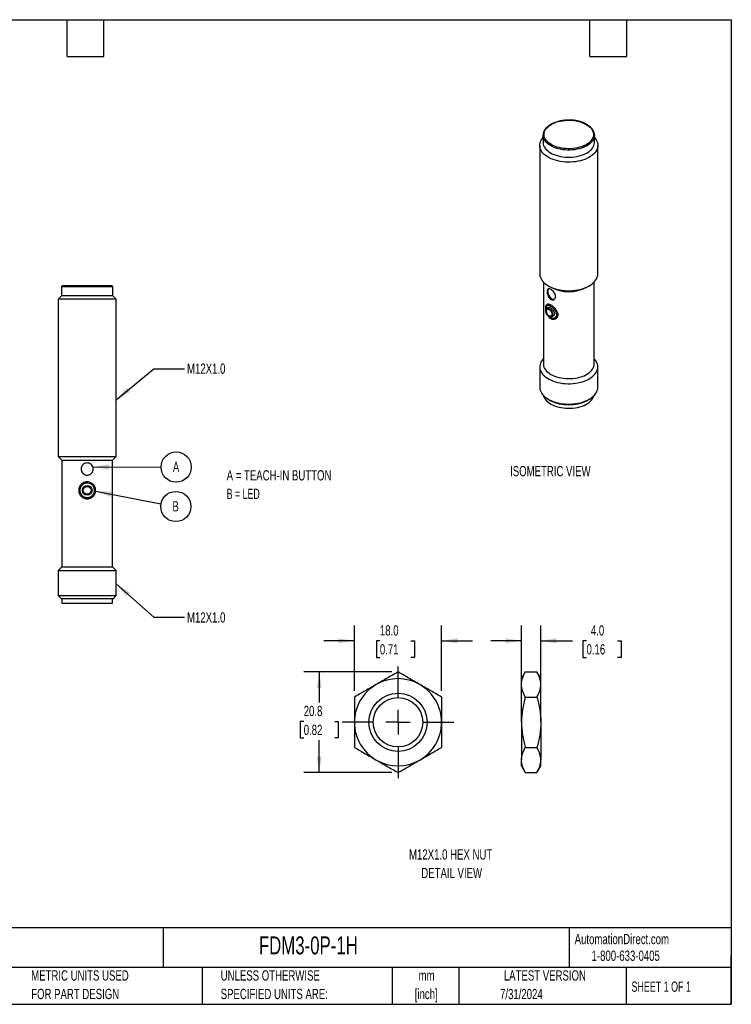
# Model space of a CAD drawing. Header units: millimetres. Extents: x 6 to 273, y 6 to 210.
# Tile 2 of 2: x 126 to 273, y 6 to 210. Entities that reach past the tile are written whole.
import ezdxf

# ---------------------------------------------------------------- set-up
doc = ezdxf.new("R2010")
doc.units = ezdxf.units.MM
doc.linetypes.add('CENTERX2', pattern=[20.32, 12.7, -2.54, 2.54, -2.54])
doc.layers.add('CENTER', color=40, linetype='CENTERX2')
doc.layers.add('DIMENSIONS', color=140, linetype='Continuous', lineweight=25)
doc.layers.add('TEXT', color=140, linetype='Continuous', lineweight=25)
doc.styles.add('SLDTEXTSTYLE0', font='TXT', dxfattribs={"width": 0.7})
doc.styles.add('SLDTEXTSTYLE1', font='TXT', dxfattribs={"width": 0.65})
doc.styles.add('SLDTEXTSTYLE2', font='TXT', dxfattribs={"width": 0.642857})
doc.dimstyles.new('SLDDIMSTYLE0', dxfattribs={"dimtxt": 2.158008, "dimasz": 3.302, "dimexe": 0, "dimexo": 0.0625, "dimgap": 0.539502, "dimtad": 0, "dimtih": 1, "dimtoh": 1, "dimrnd": 1e-09, "dimzin": 4, "dimdsep": 46, "dimtxsty": 'SLDTEXTSTYLE0', "dimsah": 1, "dimcen": 0.09, "dimadec": 0, "dimazin": 1, "dimtfac": 1, "dimtmove": 0, "dimatfit": 0, "dimfxl": 0, "dimfrac": 2, "dimtolj": 1, "dimtzin": 12, "dimarcsym": 0})
doc.dimstyles.new('SLDDIMSTYLE2', dxfattribs={"dimtxt": 2.158008, "dimasz": 3.302, "dimexe": 0, "dimexo": 0.0625, "dimgap": 0.539502, "dimtad": 0, "dimtih": 1, "dimtoh": 1, "dimrnd": 1e-09, "dimzin": 12, "dimdsep": 46, "dimtxsty": 'SLDTEXTSTYLE0', "dimsah": 1, "dimcen": 0.09, "dimadec": 0, "dimazin": 3, "dimtfac": 1, "dimtofl": 0, "dimtmove": 0, "dimatfit": 3, "dimfxl": 0, "dimfrac": 2, "dimtolj": 1, "dimtzin": 12, "dimarcsym": 0})
doc.dimstyles.new('SLDDIMSTYLE4', dxfattribs={"dimtxt": 0.18, "dimasz": 3.302, "dimexe": 0, "dimexo": 0.0625, "dimgap": 0, "dimtad": 0, "dimtih": 1, "dimtoh": 1, "dimdec": 0, "dimrnd": 1e-09, "dimzin": 0, "dimdsep": 46, "dimtxsty": 'Standard', "dimsah": 1, "dimcen": 0.09, "dimadec": 0, "dimazin": 0, "dimtfac": 3.302, "dimtdec": 0, "dimtofl": 0, "dimtmove": 0, "dimatfit": 3, "dimfxl": 0, "dimfrac": 2, "dimtolj": 1, "dimtzin": 0, "dimarcsym": 0})

# ---------------------------------------------------------------- blocks, each defined once
blk = doc.blocks.new('SW_NOTE_0')
at = {"layer": 'DIMENSIONS', "color": 0}
blk.add_circle((3.12, -0.01), 3.12, dxfattribs=at)
at = {"layer": 'DIMENSIONS', "color": 0, "insert": (3.09, 1.09), "char_height": 2.12, "attachment_point": 2, "style": 'SLDTEXTSTYLE0'}
blk.add_mtext('A', dxfattribs=at)
blk = doc.blocks.new('SW_NOTE_0_1')
at = {"layer": 'DIMENSIONS', "color": 0}
blk.add_circle((3.07, -0.58), 3.12, dxfattribs=at)
at = {"layer": 'DIMENSIONS', "color": 0, "insert": (3.03, 0.51), "char_height": 2.12, "attachment_point": 2, "style": 'SLDTEXTSTYLE0'}
blk.add_mtext('B', dxfattribs=at)
blk = doc.blocks.new('_D_6')
at = {"layer": 'DIMENSIONS'}
for p, q in [((195.23, 71.02), (195.23, 84.55)), ((213.23, 71.02), (213.23, 84.55)), ((195.23, 81.37), (188.88, 81.37)), ((200.48, 81.37), (199.76, 81.37)), ((199.76, 81.37), (199.76, 77.94)), ((206.89, 81.37), (207.62, 81.37)), ((207.62, 81.37), (207.62, 77.94)), ((213.23, 81.37), (219.58, 81.37)), ((199.76, 77.94), (200.48, 77.94)), ((207.62, 77.94), (206.89, 77.94))]:
    blk.add_line(p, q, dxfattribs=at)
for points in [[(195.23, 81.37), (191.93, 81.88), (191.93, 80.86)], [(213.23, 81.37), (216.53, 80.86), (216.53, 81.88)]]:
    blk.add_solid(points, dxfattribs=at)
at = {"layer": 'DIMENSIONS', "char_height": 2.117, "attachment_point": 1, "style": 'SLDTEXTSTYLE0'}
for s, insert in [('18.0', (200.48, 84.58)), ('0.71', (200.48, 80.67))]:
    blk.add_mtext(s, dxfattribs=dict(at, insert=insert))
blk = doc.blocks.new('_D_7')
at = {"layer": 'DIMENSIONS'}
for p, q in [((202.96, 74.95), (184.78, 74.95)), ((187.96, 74.95), (187.96, 68.65)), ((184.75, 64.74), (184.03, 64.74)), ((184.03, 64.74), (184.03, 61.31)), ((191.16, 64.74), (191.89, 64.74)), ((191.89, 64.74), (191.89, 61.31)), ((184.03, 61.31), (184.75, 61.31)), ((191.89, 61.31), (191.16, 61.31)), ((187.96, 54.16), (187.96, 60.83)), ((202.96, 54.16), (184.78, 54.16))]:
    blk.add_line(p, q, dxfattribs=at)
for points in [[(187.96, 74.95), (187.45, 71.65), (188.46, 71.65)], [(187.96, 54.16), (188.46, 57.47), (187.45, 57.47)]]:
    blk.add_solid(points, dxfattribs=at)
at = {"layer": 'DIMENSIONS', "char_height": 2.117, "attachment_point": 1, "style": 'SLDTEXTSTYLE0'}
for s, insert in [('20.8', (184.75, 67.95)), ('0.82', (184.75, 64.04))]:
    blk.add_mtext(s, dxfattribs=dict(at, insert=insert))
blk = doc.blocks.new('SW_CENTERMARKSYMBOL_2')
at = {"layer": 'CENTER', "color": 0}
for p, q in [((0, 5.08), (0, 11.54)), ((0, 0), (0, 2.54)), ((-5.08, 0), (-11.54, 0)), ((0, 0), (-2.54, 0)), ((0, 0), (0, -2.54)), ((0, 0), (2.54, 0)), ((5.08, 0), (11.54, 0)), ((0, -5.08), (0, -11.54))]:
    blk.add_line(p, q, dxfattribs=at)
blk = doc.blocks.new('_D_8')
at = {"layer": 'DIMENSIONS'}
for p, q in [((229.71, 65.83), (229.71, 84.55)), ((233.71, 65.83), (233.71, 84.55)), ((229.71, 81.37), (223.36, 81.37)), ((233.71, 81.37), (240.23, 81.37)), ((243.15, 81.37), (242.42, 81.37)), ((242.42, 81.37), (242.42, 77.94)), ((249.56, 81.37), (250.29, 81.37)), ((250.29, 81.37), (250.29, 77.94)), ((242.42, 77.94), (243.15, 77.94)), ((250.29, 77.94), (249.56, 77.94))]:
    blk.add_line(p, q, dxfattribs=at)
for points in [[(229.71, 81.37), (226.41, 81.88), (226.41, 80.86)], [(233.71, 81.37), (237.01, 80.86), (237.01, 81.88)]]:
    blk.add_solid(points, dxfattribs=at)
at = {"layer": 'DIMENSIONS', "char_height": 2.117, "attachment_point": 1, "style": 'SLDTEXTSTYLE0'}
for s, insert in [('4.0', (244.05, 84.58)), ('0.16', (243.15, 80.67))]:
    blk.add_mtext(s, dxfattribs=dict(at, insert=insert))

msp = doc.modelspace()

# ---------------------------------------------------------------- linework, layer by layer
for p, q in [((234.185, 185.696), (234.185, 184.226)), ((244.785, 184.226), (244.785, 185.696)), ((244.785, 185.696), (244.785, 185.661)), ((233.485, 183.613), (233.485, 157.076)), ((245.485, 157.076), (245.485, 183.613)), ((145.144, 154.622), (134.944, 154.622)), ((234.235, 155.399), (234.235, 138.5)), ((235.242, 154.627), (235.772, 154.321)), ((243.198, 154.321), (243.729, 154.627)), ((244.735, 138.5), (244.735, 155.399)), ((134.794, 152.622), (134.044, 151.872)), ((134.744, 154.422), (134.744, 152.622)), ((145.344, 154.422), (134.744, 154.422)), ((134.744, 152.622), (145.344, 152.622)), ((146.044, 151.872), (145.294, 152.622)), ((145.344, 152.622), (145.344, 154.422)), ((134.044, 151.872), (134.044, 119.372)), ((146.044, 151.872), (134.044, 151.872)), ((146.044, 119.372), (146.044, 151.872)), ((235.353, 150.747), (235.064, 150.58)), ((235.271, 150.123), (234.955, 149.94)), ((235.955, 148.208), (236.271, 148.391)), ((236.564, 147.982), (236.853, 148.149)), ((233.485, 137.887), (233.485, 133.682)), ((245.485, 133.682), (245.485, 137.887)), ((235.242, 131.233), (235.666, 130.988)), ((243.304, 130.988), (243.729, 131.233)), ((134.044, 119.372), (134.794, 118.622)), ((134.044, 119.372), (146.044, 119.372)), ((134.794, 118.622), (134.794, 96.622)), ((134.794, 118.622), (140.044, 118.622)), ((140.044, 118.622), (145.294, 118.622)), ((145.294, 118.622), (146.044, 119.372)), ((145.294, 96.622), (145.294, 118.622)), ((134.794, 96.622), (134.044, 95.872)), ((134.044, 95.872), (134.044, 90.722)), ((134.044, 95.872), (146.044, 95.872)), ((134.794, 96.622), (145.294, 96.622)), ((146.044, 95.872), (145.294, 96.622)), ((146.044, 90.722), (146.044, 95.872)), ((134.044, 90.722), (134.644, 90.122)), ((134.044, 90.722), (146.044, 90.722)), ((134.644, 90.122), (140.044, 90.122)), ((134.794, 90.122), (134.794, 89.122)), ((140.044, 90.122), (145.444, 90.122)), ((145.294, 89.122), (145.294, 90.122)), ((145.444, 90.122), (146.044, 90.722)), ((134.794, 89.122), (145.294, 89.122)), ((230.515, 74.95), (229.711, 73.557)), ((229.711, 72.352), (229.711, 73.557)), ((230.515, 74.95), (232.907, 74.95)), ((233.711, 73.557), (232.907, 74.95)), ((233.711, 72.352), (233.711, 73.557)), ((229.711, 64.557), (229.711, 72.352)), ((233.711, 64.557), (233.711, 72.352)), ((230.515, 69.753), (232.907, 69.753)), ((229.711, 64.557), (229.711, 56.763)), ((233.711, 64.557), (233.711, 56.763)), ((230.515, 59.361), (232.907, 59.361)), ((229.711, 55.557), (229.711, 56.763)), ((229.711, 55.557), (230.515, 54.165)), ((232.907, 54.165), (233.711, 55.557)), ((233.711, 55.557), (233.711, 56.763)), ((230.515, 54.165), (232.907, 54.165))]:
    msp.add_line(p, q)
at = {"flags": 128}
for points in [[(243.092, 187.941), (243.418, 187.733), (243.709, 187.509), (243.962, 187.27), (244.174, 187.018), (244.343, 186.755), (244.469, 186.485), (244.549, 186.208), (244.584, 185.929), (244.572, 185.649), (244.515, 185.371), (244.412, 185.097), (244.264, 184.83), (244.073, 184.573), (243.84, 184.327), (243.568, 184.095), (243.259, 183.879), (242.916, 183.68), (242.542, 183.502), (242.14, 183.345), (241.714, 183.211), (241.268, 183.1), (240.805, 183.015), (240.331, 182.956), (239.849, 182.922), (239.364, 182.916), (238.88, 182.936), (238.401, 182.982), (237.933, 183.055), (237.478, 183.152), (237.041, 183.275), (236.627, 183.421), (236.238, 183.589), (235.879, 183.777), (235.553, 183.984), (235.262, 184.209), (235.009, 184.448), (234.797, 184.7), (234.628, 184.962), (234.502, 185.233), (234.421, 185.509), (234.387, 185.789), (234.398, 186.069), (234.456, 186.347), (234.559, 186.621), (234.707, 186.888), (234.898, 187.145), (235.131, 187.391), (235.403, 187.623), (235.712, 187.839), (236.055, 188.037), (236.429, 188.216), (236.831, 188.373), (237.257, 188.507), (237.703, 188.617), (238.165, 188.703), (238.64, 188.762), (239.122, 188.796), (239.607, 188.802), (240.091, 188.782), (240.569, 188.736), (241.038, 188.663), (241.493, 188.565), (241.93, 188.443), (242.344, 188.297), (242.733, 188.129), (243.092, 187.941)], [(244.785, 185.237), (244.936, 185.062), (245.136, 184.778), (245.292, 184.485), (245.403, 184.186), (245.467, 183.881), (245.485, 183.575), (245.456, 183.269), (245.38, 182.966), (245.257, 182.668), (245.09, 182.377), (244.879, 182.096), (244.625, 181.827), (244.332, 181.571), (244, 181.332), (243.633, 181.111), (243.234, 180.909), (242.805, 180.728), (242.35, 180.57), (241.873, 180.436), (241.377, 180.326), (240.867, 180.243), (240.345, 180.185), (239.817, 180.155), (239.286, 180.152), (238.757, 180.175), (238.234, 180.226), (237.72, 180.303), (237.22, 180.406), (236.738, 180.534), (236.277, 180.686), (235.842, 180.862), (235.435, 181.058), (235.059, 181.275), (234.719, 181.51), (234.415, 181.761), (234.151, 182.027), (233.93, 182.306), (233.751, 182.594), (233.617, 182.891), (233.53, 183.193), (233.489, 183.499), (233.495, 183.805), (233.547, 184.11), (233.647, 184.411), (233.791, 184.706), (233.981, 184.992), (234.185, 185.237)], [(234.188, 185.595), (234.186, 185.634), (234.185, 185.696)], [(244.785, 185.661), (244.784, 185.614), (244.747, 185.328), (244.664, 185.045), (244.536, 184.768), (244.363, 184.499), (244.148, 184.241), (243.891, 183.995), (243.596, 183.764), (243.265, 183.551), (242.9, 183.356), (242.506, 183.182), (242.085, 183.029), (241.641, 182.9), (241.178, 182.796), (240.7, 182.717), (240.212, 182.665), (239.717, 182.639), (239.22, 182.64), (238.726, 182.668), (238.238, 182.722), (237.761, 182.803), (237.299, 182.908), (236.857, 183.039), (236.437, 183.193), (236.045, 183.368), (235.682, 183.565), (235.353, 183.78), (235.061, 184.011), (234.807, 184.258), (234.594, 184.517), (234.425, 184.787), (234.299, 185.064), (234.22, 185.347), (234.188, 185.595)], [(234.185, 184.226), (234.186, 184.164), (234.22, 183.878), (234.299, 183.595), (234.425, 183.317), (234.594, 183.047), (234.807, 182.788), (235.061, 182.542), (235.353, 182.31), (235.682, 182.095), (236.045, 181.899), (236.437, 181.723), (236.857, 181.569), (237.299, 181.439), (237.761, 181.333), (238.238, 181.252), (238.726, 181.198), (239.22, 181.17), (239.717, 181.169), (240.212, 181.195), (240.7, 181.248), (241.178, 181.326), (241.641, 181.431), (242.085, 181.559), (242.506, 181.712), (242.9, 181.886), (243.265, 182.081), (243.596, 182.295), (243.891, 182.525), (244.148, 182.771), (244.363, 183.029), (244.536, 183.298), (244.664, 183.576), (244.747, 183.858), (244.784, 184.144), (244.785, 184.226)], [(233.485, 157.076), (233.489, 156.961), (233.53, 156.655), (233.617, 156.353), (233.751, 156.057), (233.93, 155.768), (234.151, 155.49), (234.415, 155.224), (234.719, 154.972), (235.059, 154.737), (235.435, 154.521), (235.842, 154.324), (236.277, 154.149), (236.738, 153.997), (237.22, 153.869), (237.72, 153.766), (238.234, 153.688), (238.757, 153.638), (239.286, 153.614), (239.817, 153.617), (240.345, 153.648), (240.867, 153.705), (241.377, 153.789), (241.873, 153.898), (242.35, 154.033), (242.805, 154.191), (243.234, 154.371), (243.633, 154.573), (244, 154.794), (244.332, 155.034), (244.625, 155.289), (244.879, 155.558), (245.09, 155.839), (245.257, 156.13), (245.38, 156.428), (245.456, 156.732), (245.485, 157.038), (245.485, 157.076)], [(235.316, 154.017), (235.286, 153.985), (235.204, 153.856), (235.154, 153.693), (235.137, 153.504), (235.154, 153.295), (235.204, 153.074), (235.286, 152.851), (235.396, 152.633), (235.53, 152.428), (235.682, 152.246), (235.848, 152.092), (236.021, 151.973)], [(234.836, 149.81), (234.833, 149.833), (234.854, 150.218), (234.897, 150.37), (234.963, 150.491), (235.156, 150.616), (235.42, 150.601), (235.746, 150.457), (236.115, 150.192), (236.472, 149.83), (236.751, 149.423), (236.916, 149.001), (236.945, 148.594), (236.945, 148.594)], [(235.455, 148.258), (235.303, 148.364), (235.158, 148.504), (235.027, 148.671), (234.916, 148.857), (234.83, 149.052), (234.774, 149.249), (234.749, 149.438), (234.757, 149.609), (234.798, 149.756), (234.87, 149.87), (234.969, 149.948), (235.09, 149.984), (235.229, 149.978), (235.378, 149.93), (235.531, 149.842), (235.681, 149.718), (235.819, 149.563), (235.941, 149.386), (236.04, 149.195), (236.112, 148.997), (236.153, 148.803), (236.161, 148.622), (236.136, 148.462), (236.08, 148.331), (235.994, 148.234), (235.883, 148.177), (235.752, 148.162), (235.607, 148.189), (235.455, 148.258)], [(235.455, 148.421), (235.32, 148.518), (235.192, 148.648), (235.08, 148.802), (234.989, 148.972), (234.926, 149.148), (234.893, 149.32), (234.893, 149.477), (234.926, 149.611), (234.989, 149.714), (235.08, 149.78), (235.192, 149.804), (235.32, 149.787), (235.455, 149.727), (235.59, 149.63), (235.718, 149.501), (235.83, 149.347), (235.92, 149.176), (235.984, 149), (236.016, 148.829), (236.016, 148.671), (235.984, 148.537), (235.92, 148.434), (235.83, 148.369), (235.718, 148.344), (235.59, 148.362), (235.455, 148.421)], [(234.235, 139.564), (234.214, 139.541), (233.981, 139.266), (233.791, 138.979), (233.647, 138.685), (233.547, 138.384), (233.495, 138.079), (233.489, 137.772), (233.53, 137.467), (233.617, 137.165), (233.751, 136.868), (233.93, 136.579), (234.151, 136.301), (234.415, 136.035), (234.719, 135.784), (235.059, 135.549), (235.435, 135.332), (235.842, 135.135), (236.277, 134.96), (236.738, 134.808), (237.22, 134.68), (237.72, 134.577), (238.234, 134.5), (238.757, 134.449), (239.286, 134.425), (239.817, 134.429), (240.345, 134.459), (240.867, 134.516), (241.377, 134.6), (241.873, 134.71), (242.35, 134.844), (242.805, 135.002), (243.234, 135.183), (243.633, 135.384), (244, 135.606), (244.332, 135.845), (244.625, 136.1), (244.879, 136.37), (245.09, 136.651), (245.257, 136.941), (245.38, 137.24), (245.456, 137.543), (245.485, 137.849), (245.467, 138.155), (245.403, 138.459), (245.292, 138.759), (245.136, 139.052), (244.936, 139.336), (244.735, 139.564)], [(234.235, 138.5), (234.237, 138.427), (234.273, 138.14), (234.355, 137.855), (234.485, 137.577), (234.659, 137.307), (234.878, 137.047), (235.138, 136.801), (235.437, 136.57), (235.773, 136.357), (236.143, 136.163), (236.543, 135.99), (236.969, 135.84), (237.419, 135.714), (237.887, 135.613), (238.369, 135.538), (238.862, 135.49), (239.36, 135.47), (239.86, 135.477), (240.356, 135.511), (240.844, 135.572), (241.32, 135.66), (241.779, 135.773), (242.218, 135.912), (242.632, 136.073), (243.017, 136.257), (243.37, 136.461), (243.688, 136.683), (243.968, 136.922), (244.208, 137.175), (244.404, 137.44), (244.557, 137.715), (244.663, 137.997), (244.722, 138.283), (244.735, 138.5)], [(233.485, 133.682), (233.489, 133.567), (233.53, 133.262), (233.617, 132.959), (233.751, 132.663), (233.93, 132.374), (234.151, 132.096), (234.415, 131.83), (234.719, 131.578), (235.059, 131.344), (235.435, 131.127), (235.842, 130.93), (236.277, 130.755), (236.738, 130.603), (237.22, 130.475), (237.72, 130.372), (238.234, 130.294), (238.757, 130.244), (239.286, 130.22), (239.817, 130.224), (240.345, 130.254), (240.867, 130.311), (241.377, 130.395), (241.873, 130.504), (242.35, 130.639), (242.805, 130.797), (243.234, 130.977), (243.633, 131.179), (244, 131.401), (244.332, 131.64), (244.625, 131.895), (244.879, 132.164), (245.09, 132.445), (245.257, 132.736), (245.38, 133.034), (245.456, 133.338), (245.485, 133.644), (245.485, 133.682)], [(234.287, 131.953), (234.355, 131.731), (234.485, 131.453), (234.659, 131.182), (234.878, 130.923), (235.138, 130.677), (235.437, 130.446), (235.773, 130.232), (236.143, 130.038), (236.543, 129.866), (236.969, 129.715), (237.419, 129.589), (237.887, 129.489), (238.369, 129.414), (238.862, 129.366), (239.36, 129.346), (239.86, 129.352), (240.356, 129.387), (240.844, 129.448), (241.32, 129.536), (241.779, 129.649), (242.218, 129.788), (242.632, 129.949), (243.017, 130.133), (243.37, 130.337), (243.688, 130.559), (243.968, 130.798), (244.208, 131.051), (244.404, 131.316), (244.557, 131.591), (244.663, 131.873), (244.684, 131.953)]]:
    msp.add_lwpolyline(points, dxfattribs=at)
for centre, radius in [((140.044, 112.422), 1), ((140.044, 112.422), 0.8), ((204.229, 64.557), 6), ((204.229, 64.557), 5.1)]:
    msp.add_circle(centre, radius)
for centre, radius, start, end in [((134.944, 154.422), 0.2, 90, 180), ((145.144, 154.422), 0.2, 0, 90), ((239.485, 161.453), 8.041, 242.50473, 297.50064), ((236.402, 152.526), 0.672, 235.42734, 283.0662), ((239.485, 138.331), 8.277, 242.52632, 297.47905), ((204.229, 64.557), 9, 60, 120), ((204.229, 64.557), 9, 120, 180), ((204.229, 64.557), 9, 0, 60), ((204.229, 64.557), 9, 180, 240), ((204.229, 64.557), 9, 300, 0), ((204.229, 64.557), 9, 240, 300)]:
    msp.add_arc(centre, radius, start, end)
for points, knots in [([(243.192, 187.951), (243.131, 187.985), (242.957, 188.082), (242.647, 188.23), (242.256, 188.385), (241.843, 188.519), (241.412, 188.631), (240.966, 188.72), (240.509, 188.785), (240.044, 188.827), (239.574, 188.843), (239.104, 188.836), (238.637, 188.804), (238.176, 188.748), (237.726, 188.668), (237.289, 188.564), (236.869, 188.439), (236.469, 188.291), (236.092, 188.123), (235.742, 187.935), (235.421, 187.729), (235.132, 187.505), (234.877, 187.266), (234.659, 187.014), (234.48, 186.749), (234.341, 186.477), (234.244, 186.197), (234.193, 185.915), (234.177, 185.711), (234.19, 185.602), (234.191, 185.587)], [0, 0, 0, 0, 0.0198873, 0.0575371, 0.0951696, 0.1327766, 0.1703562, 0.2079108, 0.2454449, 0.282964, 0.3204745, 0.3579828, 0.3954948, 0.4330158, 0.4705526, 0.5081119, 0.5457001, 0.583323, 0.6209846, 0.6586857, 0.6964217, 0.7341772, 0.7719107, 0.8095663, 0.8470671, 0.884327, 0.9212777, 0.9579048, 0.9942723, 1, 1, 1, 1]), ([(244.783, 185.658), (244.784, 185.666), (244.793, 185.768), (244.771, 185.964), (244.714, 186.243), (244.611, 186.517), (244.47, 186.784), (244.29, 187.042), (244.071, 187.29), (243.814, 187.525), (243.524, 187.748), (243.303, 187.883), (243.192, 187.951)], [0, 0, 0, 0, 0.0094894, 0.1174723, 0.2253717, 0.3335948, 0.4425265, 0.5523434, 0.6630108, 0.7743524, 0.8861423, 1, 1, 1, 1]), ([(235.836, 151.797), (235.717, 151.853), (235.603, 151.941), (235.401, 152.162), (235.312, 152.297), (235.166, 152.586), (235.108, 152.744), (235.048, 152.977), (235.031, 153.056), (235.008, 153.206), (235.001, 153.279), (234.991, 153.49), (235.002, 153.613), (235.059, 153.815), (235.105, 153.892), (235.228, 153.989), (235.307, 154.01), (235.491, 153.998), (235.598, 153.963), (235.825, 153.847), (235.946, 153.764), (236.182, 153.562), (236.297, 153.443), (236.5, 153.183), (236.586, 153.043), (236.68, 152.828), (236.706, 152.757), (236.744, 152.615), (236.756, 152.543), (236.771, 152.338), (236.752, 152.208), (236.662, 151.988), (236.59, 151.896), (236.412, 151.767), (236.305, 151.728), (236.076, 151.715), (235.955, 151.74), (235.836, 151.797)], [0, 0, 0, 0, 0.0625, 0.0625, 0.125, 0.125, 0.1875, 0.1875, 0.21875, 0.21875, 0.25, 0.25, 0.3125, 0.3125, 0.375, 0.375, 0.4375, 0.4375, 0.5, 0.5, 0.5625, 0.5625, 0.625, 0.625, 0.6875, 0.6875, 0.71875, 0.71875, 0.75, 0.75, 0.8125, 0.8125, 0.875, 0.875, 0.9375, 0.9375, 1, 1, 1, 1]), ([(234.782, 149.654), (234.773, 149.725), (234.752, 149.886), (234.745, 150.116), (234.757, 150.341), (234.793, 150.533), (234.854, 150.687), (234.939, 150.797), (235.047, 150.864), (235.177, 150.888), (235.326, 150.875), (235.497, 150.825), (235.684, 150.74), (235.885, 150.624), (236.024, 150.523), (236.093, 150.472)], [0, 0, 0, 0, 0.0619737, 0.1401669, 0.2183612, 0.3000763, 0.3818162, 0.4621292, 0.5424488, 0.6191623, 0.695862, 0.7718965, 0.8479178, 0.9239559, 1, 1, 1, 1]), ([(235.146, 150.875), (235.146, 150.875), (235.117, 150.846), (235.082, 150.752), (235.044, 150.639), (235.035, 150.555), (235.033, 150.536)], [0, 0, 0, 0, 0.0048183, 0.4348269, 0.8758883, 1, 1, 1, 1]), ([(236.093, 150.472), (236.171, 150.41), (236.326, 150.286), (236.546, 150.07), (236.744, 149.842), (236.912, 149.608), (237.048, 149.369), (237.149, 149.128), (237.21, 148.887), (237.231, 148.646), (237.203, 148.415), (237.129, 148.199), (237.011, 148.013), (236.858, 147.863), (236.678, 147.756), (236.483, 147.692), (236.278, 147.675), (236.068, 147.701), (235.859, 147.776), (235.653, 147.898), (235.459, 148.068), (235.285, 148.282), (235.172, 148.451), (235.125, 148.551), (235.121, 148.562)], [0, 0, 0, 0, 0.0507716, 0.1015582, 0.1491172, 0.1966773, 0.2419846, 0.2872822, 0.3328319, 0.3783745, 0.4264282, 0.4744918, 0.5232912, 0.5721023, 0.6189863, 0.6658668, 0.7111651, 0.7564538, 0.8026244, 0.8487922, 0.8972248, 0.9456685, 0.9942544, 1, 1, 1, 1]), ([(235.363, 150.73), (235.389, 150.752), (235.448, 150.803), (235.548, 150.783), (235.605, 150.771)], [0, 0, 0, 0, 0.4381086, 1, 1, 1, 1]), ([(235.278, 150.112), (235.293, 150.125), (235.351, 150.173), (235.508, 150.163), (235.661, 150.09), (235.737, 150.054)], [0, 0, 0, 0, 0.1506301, 0.5752269, 1, 1, 1, 1]), ([(236.945, 148.594), (236.918, 148.479), (236.862, 148.236), (236.616, 147.983), (236.288, 147.863), (235.921, 147.9), (235.626, 148.074), (235.454, 148.228), (235.401, 148.299), (235.394, 148.307)], [0, 0, 0, 0, 0.1677238, 0.3549706, 0.5363182, 0.714083, 0.8956466, 0.9883019, 1, 1, 1, 1]), ([(235.737, 150.054), (235.797, 150.016), (235.937, 149.925), (236.156, 149.71), (236.355, 149.434), (236.485, 149.137), (236.529, 148.845), (236.472, 148.598), (236.373, 148.441), (236.285, 148.408), (236.266, 148.401)], [0, 0, 0, 0, 0.1055163, 0.2495449, 0.3923444, 0.5329962, 0.673892, 0.8170847, 0.9610118, 1, 1, 1, 1]), ([(237.219, 148.699), (237.194, 148.604), (237.135, 148.383), (236.98, 148.196), (236.859, 148.157), (236.851, 148.154)], [0, 0, 0, 0, 0.416175, 0.9611763, 1, 1, 1, 1]), ([(236.172, 147.901), (236.178, 147.897), (236.256, 147.858), (236.415, 147.828), (236.635, 147.824), (236.792, 147.849), (236.863, 147.884), (236.872, 147.889)], [0, 0, 0, 0, 0.0273185, 0.3350846, 0.6529284, 0.9595082, 1, 1, 1, 1]), ([(140.132, 115.575), (139.967, 115.563), (139.8, 115.585), (139.491, 115.689), (139.346, 115.772), (139.101, 115.985), (138.999, 116.117), (138.889, 116.336), (138.86, 116.413), (138.816, 116.571), (138.803, 116.652), (138.785, 116.899), (138.806, 117.063), (138.911, 117.376), (138.994, 117.519), (139.207, 117.765), (139.339, 117.867), (139.63, 118.013), (139.793, 118.057), (140.119, 118.08), (140.285, 118.059), (140.596, 117.955), (140.74, 117.873), (140.987, 117.658), (141.088, 117.528), (141.198, 117.307), (141.228, 117.231), (141.271, 117.074), (141.285, 116.991), (141.302, 116.746), (141.281, 116.579), (141.177, 116.27), (141.094, 116.125), (140.881, 115.88), (140.75, 115.778), (140.457, 115.631), (140.298, 115.587), (140.132, 115.575)], [0, 0, 0, 0, 0.0625, 0.0625, 0.125, 0.125, 0.1875, 0.1875, 0.21875, 0.21875, 0.25, 0.25, 0.3125, 0.3125, 0.375, 0.375, 0.4375, 0.4375, 0.5, 0.5, 0.5625, 0.5625, 0.625, 0.625, 0.6875, 0.6875, 0.71875, 0.71875, 0.75, 0.75, 0.8125, 0.8125, 0.875, 0.875, 0.9375, 0.9375, 1, 1, 1, 1]), ([(140.478, 114.117), (140.703, 114.059), (140.91, 113.96), (141.184, 113.754), (141.268, 113.678), (141.42, 113.509), (141.489, 113.416), (141.664, 113.122), (141.743, 112.901), (141.792, 112.56), (141.797, 112.443), (141.785, 112.212), (141.768, 112.099), (141.711, 111.877), (141.671, 111.767), (141.572, 111.562), (141.513, 111.465), (141.308, 111.191), (141.138, 111.037), (140.841, 110.86), (140.738, 110.811), (140.522, 110.735), (140.409, 110.706), (140.181, 110.673), (140.066, 110.668), (139.835, 110.68), (139.72, 110.698), (139.388, 110.783), (139.176, 110.885), (138.904, 111.089), (138.819, 111.167), (138.667, 111.336), (138.599, 111.427), (138.482, 111.623), (138.433, 111.728), (138.356, 111.944), (138.329, 112.055), (138.295, 112.285), (138.29, 112.4), (138.302, 112.63), (138.32, 112.745), (138.377, 112.968), (138.416, 113.075), (138.515, 113.281), (138.575, 113.38), (138.779, 113.652), (138.952, 113.808), (139.245, 113.983), (139.349, 114.032), (139.566, 114.109), (139.677, 114.137), (139.905, 114.17), (140.022, 114.175), (140.252, 114.163), (140.366, 114.146), (140.478, 114.117)], [0, 0, 0, 0, 0.0625, 0.0625, 0.09375, 0.09375, 0.125, 0.125, 0.1875, 0.1875, 0.21875, 0.21875, 0.25, 0.25, 0.28125, 0.28125, 0.3125, 0.3125, 0.375, 0.375, 0.40625, 0.40625, 0.4375, 0.4375, 0.46875, 0.46875, 0.5, 0.5, 0.5625, 0.5625, 0.59375, 0.59375, 0.625, 0.625, 0.65625, 0.65625, 0.6875, 0.6875, 0.71875, 0.71875, 0.75, 0.75, 0.78125, 0.78125, 0.8125, 0.8125, 0.875, 0.875, 0.90625, 0.90625, 0.9375, 0.9375, 0.96875, 0.96875, 1, 1, 1, 1]), ([(141.536, 112.273), (141.526, 112.174), (141.507, 112.077), (141.45, 111.889), (141.411, 111.797), (141.272, 111.539), (141.145, 111.385), (140.844, 111.138), (140.667, 111.043), (140.385, 110.958), (140.287, 110.938), (140.091, 110.919), (139.993, 110.919), (139.796, 110.939), (139.698, 110.959), (139.511, 111.016), (139.421, 111.054), (139.16, 111.194), (139.008, 111.32), (138.821, 111.547), (138.767, 111.628), (138.675, 111.801), (138.637, 111.893), (138.551, 112.175), (138.532, 112.376), (138.571, 112.767), (138.63, 112.959), (138.768, 113.217), (138.824, 113.3), (138.948, 113.451), (139.017, 113.519), (139.244, 113.706), (139.419, 113.8), (139.703, 113.886), (139.799, 113.905), (139.995, 113.924), (140.096, 113.924), (140.389, 113.895), (140.582, 113.835), (140.925, 113.651), (141.08, 113.524), (141.265, 113.298), (141.32, 113.216), (141.413, 113.043), (141.45, 112.952), (141.508, 112.764), (141.527, 112.666), (141.546, 112.47), (141.546, 112.372), (141.536, 112.273)], [0, 0, 0, 0, 0.03125, 0.03125, 0.0625, 0.0625, 0.125, 0.125, 0.1875, 0.1875, 0.21875, 0.21875, 0.25, 0.25, 0.28125, 0.28125, 0.3125, 0.3125, 0.375, 0.375, 0.40625, 0.40625, 0.4375, 0.4375, 0.5, 0.5, 0.5625, 0.5625, 0.59375, 0.59375, 0.625, 0.625, 0.6875, 0.6875, 0.71875, 0.71875, 0.75, 0.75, 0.8125, 0.8125, 0.875, 0.875, 0.90625, 0.90625, 0.9375, 0.9375, 0.96875, 0.96875, 1, 1, 1, 1]), ([(204.229, 74.95), (203.493, 74.525), (202.751, 74.096), (201.253, 73.231), (200.495, 72.794), (199.729, 72.352)], [0, 0, 0, 0, 0.5, 0.5, 1, 1, 1, 1]), ([(208.729, 72.352), (208.347, 72.572), (207.963, 72.793), (207.204, 73.232), (206.828, 73.449), (205.704, 74.098), (204.963, 74.526), (204.229, 74.95)], [0, 0, 0, 0, 0.25, 0.25, 0.5, 0.5, 1, 1, 1, 1]), ([(229.711, 72.352), (229.711, 72.572), (229.73, 72.793), (229.803, 73.232), (229.858, 73.449), (230.068, 74.098), (230.27, 74.526), (230.515, 74.95)], [0, 0, 0, 0, 0.25, 0.25, 0.5, 0.5, 1, 1, 1, 1]), ([(233.711, 72.352), (233.711, 72.572), (233.692, 72.793), (233.618, 73.232), (233.564, 73.449), (233.354, 74.098), (233.152, 74.526), (232.907, 74.95)], [0, 0, 0, 0, 0.25, 0.25, 0.5, 0.5, 1, 1, 1, 1]), ([(199.729, 72.352), (199.347, 72.131), (198.963, 71.91), (198.204, 71.471), (197.828, 71.254), (196.704, 70.605), (195.963, 70.177), (195.229, 69.753)], [0, 0, 0, 0, 0.25, 0.25, 0.5, 0.5, 1, 1, 1, 1]), ([(213.229, 69.753), (212.493, 70.178), (211.751, 70.607), (210.253, 71.472), (209.495, 71.909), (208.729, 72.352)], [0, 0, 0, 0, 0.5, 0.5, 1, 1, 1, 1]), ([(230.515, 69.753), (230.269, 70.178), (230.067, 70.607), (229.787, 71.472), (229.711, 71.909), (229.711, 72.352)], [0, 0, 0, 0, 0.5, 0.5, 1, 1, 1, 1]), ([(232.907, 69.753), (233.152, 70.178), (233.355, 70.607), (233.634, 71.472), (233.711, 71.909), (233.711, 72.352)], [0, 0, 0, 0, 0.5, 0.5, 1, 1, 1, 1]), ([(195.229, 69.753), (195.229, 68.908), (195.229, 68.043), (195.229, 66.308), (195.229, 65.435), (195.229, 64.557)], [0, 0, 0, 0, 0.5, 0.5, 1, 1, 1, 1]), ([(213.229, 69.753), (213.229, 68.908), (213.229, 68.043), (213.229, 66.308), (213.229, 65.435), (213.229, 64.557)], [0, 0, 0, 0, 0.5, 0.5, 1, 1, 1, 1]), ([(230.515, 69.753), (230.271, 68.908), (230.066, 68.043), (229.786, 66.308), (229.711, 65.435), (229.711, 64.557)], [0, 0, 0, 0, 0.5, 0.5, 1, 1, 1, 1]), ([(232.907, 69.753), (233.151, 68.908), (233.356, 68.043), (233.635, 66.308), (233.711, 65.435), (233.711, 64.557)], [0, 0, 0, 0, 0.5, 0.5, 1, 1, 1, 1]), ([(195.229, 64.557), (195.229, 63.679), (195.229, 62.788), (195.229, 61.053), (195.229, 60.201), (195.229, 59.361)], [0, 0, 0, 0, 0.5, 0.5, 1, 1, 1, 1]), ([(213.229, 64.557), (213.229, 63.679), (213.229, 62.788), (213.229, 61.053), (213.229, 60.201), (213.229, 59.361)], [0, 0, 0, 0, 0.5, 0.5, 1, 1, 1, 1]), ([(229.711, 64.557), (229.711, 63.679), (229.788, 62.788), (230.07, 61.053), (230.272, 60.201), (230.515, 59.361)], [0, 0, 0, 0, 0.5, 0.5, 1, 1, 1, 1]), ([(233.711, 64.557), (233.711, 63.679), (233.633, 62.788), (233.352, 61.053), (233.15, 60.201), (232.907, 59.361)], [0, 0, 0, 0, 0.5, 0.5, 1, 1, 1, 1]), ([(195.229, 59.361), (195.965, 58.936), (196.706, 58.508), (198.205, 57.643), (198.962, 57.206), (199.729, 56.763)], [0, 0, 0, 0, 0.5, 0.5, 1, 1, 1, 1]), ([(208.729, 56.763), (209.111, 56.984), (209.494, 57.205), (210.253, 57.643), (210.63, 57.861), (211.754, 58.51), (212.495, 58.937), (213.229, 59.361)], [0, 0, 0, 0, 0.25, 0.25, 0.5, 0.5, 1, 1, 1, 1]), ([(229.711, 56.763), (229.711, 56.984), (229.73, 57.205), (229.803, 57.643), (229.858, 57.861), (230.068, 58.51), (230.27, 58.937), (230.515, 59.361)], [0, 0, 0, 0, 0.25, 0.25, 0.5, 0.5, 1, 1, 1, 1]), ([(233.711, 56.763), (233.711, 56.984), (233.692, 57.205), (233.618, 57.643), (233.564, 57.861), (233.354, 58.51), (233.152, 58.937), (232.907, 59.361)], [0, 0, 0, 0, 0.25, 0.25, 0.5, 0.5, 1, 1, 1, 1]), ([(199.729, 56.763), (200.111, 56.543), (200.494, 56.321), (201.253, 55.883), (201.63, 55.665), (202.754, 55.016), (203.495, 54.589), (204.229, 54.165)], [0, 0, 0, 0, 0.25, 0.25, 0.5, 0.5, 1, 1, 1, 1]), ([(204.229, 54.165), (204.965, 54.59), (205.706, 55.018), (207.205, 55.883), (207.962, 56.32), (208.729, 56.763)], [0, 0, 0, 0, 0.5, 0.5, 1, 1, 1, 1]), ([(230.515, 54.165), (230.269, 54.59), (230.067, 55.018), (229.787, 55.883), (229.711, 56.32), (229.711, 56.763)], [0, 0, 0, 0, 0.5, 0.5, 1, 1, 1, 1]), ([(232.907, 54.165), (233.152, 54.59), (233.355, 55.018), (233.634, 55.883), (233.711, 56.32), (233.711, 56.763)], [0, 0, 0, 0, 0.5, 0.5, 1, 1, 1, 1])]:
    msp.add_open_spline(points, degree=3, knots=knots)
at = {"layer": 'TEXT'}
for p, q in [((6.35, 209.55), (273.05, 209.55)), ((135.89, 201.93), (135.89, 209.55)), ((143.51, 201.93), (143.51, 209.55)), ((243.84, 201.93), (243.84, 209.55)), ((251.46, 201.93), (251.46, 209.55)), ((273.05, 209.55), (273.05, 6.35)), ((135.89, 201.93), (143.51, 201.93)), ((243.84, 201.93), (251.46, 201.93)), ((273.05, 22.126), (6.35, 22.126)), ((155.759, 22.126), (155.759, 13.97)), ((239.575, 22.126), (239.575, 13.97)), ((273.05, 6.35), (273.05, 16.51)), ((273.05, 13.97), (6.35, 13.97)), ((163.78, 13.97), (163.78, 6.35)), ((203.024, 13.97), (203.024, 6.35)), ((216.812, 13.97), (216.812, 6.35)), ((251.349, 13.97), (251.349, 6.35)), ((6.35, 6.35), (273.05, 6.35))]:
    msp.add_line(p, q, dxfattribs=at)

# ---------------------------------------------------------------- block references
at = {"layer": 'CENTER'}
msp.add_blockref('SW_CENTERMARKSYMBOL_2', (204.229, 64.557), dxfattribs=at)
at = {"layer": 'DIMENSIONS'}
for name, p in [('SW_NOTE_0', (155.299, 117.226)), ('SW_NOTE_0_1', (155.272, 109.668))]:
    msp.add_blockref(name, p, dxfattribs=at)

# ---------------------------------------------------------------- texts
at = {"color": 179, "linetype": 'Continuous', "lineweight": 18, "char_height": 2.11667, "attachment_point": 1, "style": 'SLDTEXTSTYLE0'}
for s, insert in [('AutomationDirect.com', (240.695, 20.877)), ('1-800-633-0405', (244.192, 17.437))]:
    msp.add_mtext(s, dxfattribs=dict(at, insert=insert))
at = {"layer": 'DIMENSIONS'}
for s, insert, char_height, attachment_point, style in [('M12X1.0', (160.655, 138.593), 2.1167, 1, 'SLDTEXTSTYLE0'), ('A = TEACH-IN BUTTON', (168.841, 116.58), 2.11667, 1, 'SLDTEXTSTYLE0'), ('ISOMETRIC VIEW', (227.372, 117.439), 2.11667, 1, 'SLDTEXTSTYLE0'), ('B = LED', (168.841, 112.758), 2.1167, 1, 'SLDTEXTSTYLE2'), ('M12X1.0', (160.655, 87.245), 2.1167, 1, 'SLDTEXTSTYLE0'), ('M12X1.0 HEX NUT', (215.091, 38.332), 2.11667, 2, 'SLDTEXTSTYLE0'), ('DETAIL VIEW', (215.308, 34.51), 2.11667, 2, 'SLDTEXTSTYLE0')]:
    msp.add_mtext(s, dxfattribs=dict(at, insert=insert, char_height=char_height, attachment_point=attachment_point, style=style))
at = {"layer": 'TEXT'}
for s, insert, char_height, attachment_point, style in [('ACHIEVE PHOTOELECTRIC SENSOR, TUBULAR, THREADED, DIFFUSE, INFRARED LIGHT EMISSION, 100MM SENSING DISTANCE,', (7.966, 21.823), 1.5875, 1, 'SLDTEXTSTYLE0'), ('FDM3-0P-1H', (175.502, 20.364), 3.7042, 1, 'SLDTEXTSTYLE0'), ('SELECTABLE LIGHT-ON/DARK-ON, PNP, TEACH-IN BUTTON, 1 KHZ SWITCHING FREQUENCY, METAL HOUSING, 4-PIN M12 QUICK-', (7.966, 18.707), 1.5875, 1, 'SLDTEXTSTYLE0'), ('METRIC UNITS USED', (128.478, 13.364), 2.11667, 1, 'SLDTEXTSTYLE0'), ('UNLESS OTHERWISE', (167.608, 13.364), 2.11667, 1, 'SLDTEXTSTYLE0'), ('mm', (210.13, 13.361), 2.1167, 2, 'SLDTEXTSTYLE0'), ('LATEST VERSION', (234.552, 13.364), 2.11667, 2, 'SLDTEXTSTYLE0'), ('SHEET 1 OF 1', (252.441, 11.051), 2.11667, 1, 'SLDTEXTSTYLE1'), ('FOR PART DESIGN', (128.478, 9.542), 2.11667, 1, 'SLDTEXTSTYLE0'), ('SPECIFIED UNITS ARE:', (167.608, 9.542), 2.11667, 1, 'SLDTEXTSTYLE0'), ('[inch]', (210.047, 9.539), 2.1167, 2, 'SLDTEXTSTYLE0'), ('7/31/2024', (229.701, 9.528), 2.1167, 2, 'SLDTEXTSTYLE0')]:
    msp.add_mtext(s, dxfattribs=dict(at, insert=insert, char_height=char_height, attachment_point=attachment_point, style=style))

# ---------------------------------------------------------------- dimensions: what is measured, and where the dimension line sits
at = {"layer": 'DIMENSIONS'}
dim = msp.add_linear_dim(base=(213.229, 81.372), p1=(195.229, 69.753), p2=(213.229, 69.753), dimstyle='SLDDIMSTYLE0', dxfattribs=at)
dim.commit()
dim.dimension.update_dxf_attribs({"geometry": '_D_6', "text_midpoint": (203.686, 81.372), "dimtype": 160})
for base, p1, p2, angle, dimstyle, picture, middle in [((233.711, 81.372), (229.711, 64.557), (233.711, 64.557), 0, 'SLDDIMSTYLE0', '_D_8', (246.356, 81.372)), ((187.9566, 54.165), (204.2288, 74.9496), (204.2288, 54.165), 90, 'SLDDIMSTYLE2', '_D_7', (187.9566, 64.7381))]:
    dim = msp.add_linear_dim(base=base, p1=p1, p2=p2, angle=angle, dimstyle=dimstyle, dxfattribs=at)
    dim.commit()
    dim.dimension.update_dxf_attribs({"geometry": picture, "text_midpoint": middle, "dimtype": 160})

# ---------------------------------------------------------------- leaders
for points in [[(146.044, 131.093), (153.791, 137.504), (160.141, 137.504)], [(141.217, 117.252), (155.299, 117.226)], [(141.784, 112.233), (155.272, 109.668)], [(146.044, 93.124), (153.791, 86.231), (160.141, 86.231)]]:
    msp.add_leader(points, dimstyle='SLDDIMSTYLE4', dxfattribs=at)

doc.saveas('drawing.dxf')
